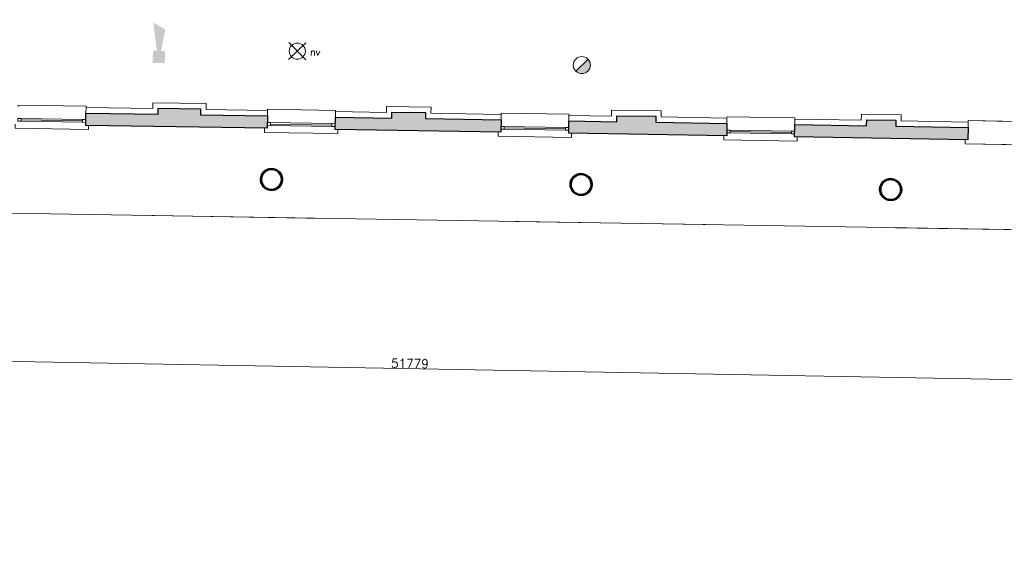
# Model space of a CAD drawing. Header units: millimetres. Extents: x -13022 to 1371524, y -38729 to 632593.
# Tile 100 of 256: x 710490 to 728616, y 1127 to 10793. Entities that reach past the tile are written whole.
import ezdxf

# ---------------------------------------------------------------- set-up
doc = ezdxf.new("R2010")
doc.units = ezdxf.units.MM
doc.header["$LTSCALE"] = 35
doc.set_wipeout_variables(frame=1)
doc.linetypes.add('DASHED', pattern=[200, 100, -100])
doc.layers.add('Al65----_beveiliging-inst', color=92, linetype='Continuous', lineweight=9)
doc.layers.add('brandveiligheid voorzieningen', color=10, linetype='Continuous', lineweight=9)
for name, color, linetype in [('LAYER102', 1, 'Continuous'), ('LAYER111', 7, 'Continuous'), ('LAYER22', 7, 'Continuous'), ('LAYER28', 7, 'Continuous'), ('LAYER30', 7, 'Continuous')]:
    doc.layers.add(name, color=color, linetype=linetype)
doc.styles.add('Algemeen', font='simplex.shx', dxfattribs={"height": 2.5})
doc.styles.get("Standard").update_dxf_attribs({"font": 'simplex.shx'})
doc.dimstyles.new('~R----C~', dxfattribs={"dimtxt": 162, "dimasz": 180, "dimexe": 0.18, "dimexo": 0.0625, "dimgap": 16.2, "dimtad": 1, "dimdec": 0, "dimzin": 0, "dimdsep": 46, "dimtxsty": 'Standard', "dimcen": 0.09, "dimse1": 1, "dimse2": 1, "dimclrd": 7, "dimadec": 0, "dimazin": 0, "dimtfac": 1, "dimtdec": 4, "dimtmove": 0, "dimatfit": 3, "dimfxl": 1, "dimtolj": 1, "dimtzin": 0, "dimlwd": 13, "dimarcsym": 0})
pattern_1 = [(43.96863251, (352402.23218, 19929.1993), (-0.20827933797, 0.21591600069), []), (43.96863251, (352402.236, 19929.4114), (-0.20827933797, 0.21591600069), [])]

# ---------------------------------------------------------------- blocks, each defined once
blk = doc.blocks.new('*D103')
at = {"layer": 'Defpoints', "color": 0, "linetype": 'Continuous', "transparency": 16777216}
for p in [(743637, 8328), (691833, 7425), (743557, 3908)]:
    blk.add_point(p, dxfattribs=at)
at = {"layer": 'LAYER102', "color": 7, "linetype": 'Continuous', "lineweight": 13, "transparency": 16777216}
blk.add_line((691967, 4837), (743377, 3911), dxfattribs=at)
at = {"layer": 'LAYER102', "color": 7, "linetype": 'Continuous', "transparency": 16777216}
for points in [[(691967, 4867), (691966, 4807), (691787, 4840)], [(743378, 3941), (743377, 3881), (743557, 3908)]]:
    blk.add_solid(points, dxfattribs=at)
at = {"layer": 'LAYER102', "color": 0, "linetype": 'Continuous', "transparency": 16777216, "insert": (717674, 4471), "char_height": 162, "attachment_point": 5, "rotation": 358.9686}
blk.add_mtext('\\A1;51779', dxfattribs=at)
blk = doc.blocks.new('*D104')
at = {"layer": 'Defpoints', "color": 0, "linetype": 'Continuous', "transparency": 16777216}
for p in [(691833, 7425), (668409, 6909), (744968, 6469)]:
    blk.add_point(p, dxfattribs=at)
at = {"layer": 'LAYER102', "color": 7, "linetype": 'Continuous', "lineweight": 13, "transparency": 16777216}
blk.add_line((744954, 5711), (744964, 6289), dxfattribs=at)
at = {"layer": 'LAYER102', "color": 7, "linetype": 'Continuous', "transparency": 16777216}
for points in [[(744934, 6290), (744994, 6288), (744968, 6469)], [(744924, 5711), (744984, 5710), (744951, 5531)]]:
    blk.add_solid(points, dxfattribs=at)
at = {"layer": 'LAYER102', "color": 0, "linetype": 'Continuous', "transparency": 16777216, "insert": (744862, 6002), "char_height": 162, "attachment_point": 5, "rotation": 88.9686}
blk.add_mtext('\\A1;938', dxfattribs=at)
blk = doc.blocks.new('*D105')
at = {"layer": 'Defpoints', "color": 0, "linetype": 'Continuous', "transparency": 16777216}
for p in [(743637, 8328), (745001, 8304), (691833, 7425)]:
    blk.add_point(p, dxfattribs=at)
at = {"layer": 'LAYER102', "color": 7, "linetype": 'Continuous', "lineweight": 13, "transparency": 16777216}
blk.add_line((744971, 6649), (744997, 8124), dxfattribs=at)
at = {"layer": 'LAYER102', "color": 7, "linetype": 'Continuous', "transparency": 16777216}
for points in [[(744967, 8124), (745027, 8123), (745001, 8304)], [(744941, 6649), (745001, 6648), (744968, 6469)]]:
    blk.add_solid(points, dxfattribs=at)
at = {"layer": 'LAYER102', "color": 0, "linetype": 'Continuous', "transparency": 16777216, "insert": (744887, 7388), "char_height": 162, "attachment_point": 5, "rotation": 88.9686}
blk.add_mtext('\\A1;1835', dxfattribs=at)
blk = doc.blocks.new('Brandmelder')
at = {"layer": 'brandveiligheid voorzieningen'}
blk.add_hatch(color=256, dxfattribs=at).paths.add_polyline_path([(76.62, -89.8, 0.198912), (75.85, -87.94), (72.13, -91.66, 0.668179)])
blk.add_line((72.13, -91.66), (75.85, -87.94), dxfattribs=at)
blk.add_circle((73.99, -89.8), 2.63, dxfattribs=at)
blk = doc.blocks.new('Noodverlichting')
at = {"layer": 'Al65----_beveiliging-inst', "color": 92}
for p, q in [((164, -62.36), (158.75, -57.12)), ((158.75, -62.36), (164, -57.12))]:
    blk.add_line(p, q, dxfattribs=at)
blk.add_circle((161.38, -59.74), 2.47, dxfattribs=at)
at = {"layer": 'Al65----_beveiliging-inst', "color": 7, "style": 'Algemeen'}
blk.add_text('nv', height=2.063, dxfattribs=at).set_placement((165.33, -60.96))
blk = doc.blocks.new('Signaalgever (akoestisch)')
at = {"layer": 'Al65----_beveiliging-inst', "color": 10, "linetype": 'Continuous'}
for points in [[(3.71, 0), (3.71, 3.71), (0, 0), (0, 3.71)], [(10.23, 0), (12.38, 3.71), (3.71, 1.24), (3.71, 2.48)]]:
    blk.add_solid(points, dxfattribs=at)

msp = doc.modelspace()

# ---------------------------------------------------------------- linework, layer by layer
at = {"layer": 'LAYER22', "color": 7, "linetype": 'Continuous', "lineweight": 18}
for points in [[(711756.896, 8849.636), (711755.671, 8774.615), (710405.849, 8796.681), (710407.075, 8871.694)], [(716347.352, 8774.591), (716346.126, 8699.577), (714996.305, 8721.635), (714997.53, 8796.648)], [(720646.783, 8704.3), (720645.558, 8629.294), (719295.736, 8651.352), (719296.961, 8726.358)], [(724805.171, 8636.337), (724803.946, 8561.339), (723454.124, 8583.405), (723455.349, 8658.403)], [(729245.699, 8570.148), (729244.42, 8488.72), (727894.536, 8510.779), (727895.761, 8585.777)]]:
    msp.add_lwpolyline(points, dxfattribs=at)
at = {"layer": 'LAYER22', "color": 7, "linetype": 'DASHED', "lineweight": 18}
for points in [[(711756.896, 8849.636), (711755.671, 8774.615), (710405.849, 8796.681), (710407.075, 8871.694)], [(716347.352, 8774.591), (716346.126, 8699.577), (714996.305, 8721.635), (714997.53, 8796.648)], [(720646.783, 8704.3), (720645.558, 8629.294), (719295.736, 8651.352), (719296.961, 8726.358)], [(724805.171, 8636.337), (724803.946, 8561.339), (723454.124, 8583.405), (723455.349, 8658.403)], [(729245.699, 8570.148), (729244.42, 8488.72), (727894.536, 8510.779), (727895.761, 8585.777)]]:
    msp.add_lwpolyline(points, dxfattribs=at)
at = {"layer": 'LAYER28', "color": 7, "linetype": 'Continuous', "lineweight": 25}
for points in [[(715128.34, 8038.394, -2.414213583), (714941.885, 7858.521, -0.414213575), (715128.34, 8038.394)], [(720827.775, 7945.274, -2.414213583), (720641.32, 7765.402, -0.414213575), (720827.775, 7945.274)], [(726526.773, 7852.202, -2.414213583), (726340.318, 7672.33, -0.414213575), (726526.773, 7852.202)]]:
    msp.add_lwpolyline(points, format="xyb", close=True, dxfattribs=at)
at = {"layer": 'LAYER30', "color": 7, "linetype": 'Continuous', "lineweight": 18}
for points in [[(710458.707, 8975.836), (710518.7, 8974.856), (710517.862, 8924.863), (710457.87, 8925.843)], [(711648.613, 8956.394), (711708.605, 8955.413), (711707.767, 8905.42), (711647.775, 8906.401)], [(715049.225, 8900.789), (715109.217, 8899.809), (715108.38, 8849.816), (715048.388, 8850.796)], [(716239.068, 8881.348), (716299.06, 8880.368), (716298.223, 8830.375), (716238.231, 8831.355)], [(719348.657, 8830.499), (719408.649, 8829.518), (719407.811, 8779.525), (719347.819, 8780.506)], [(720538.499, 8811.057), (720598.492, 8810.077), (720597.654, 8760.084), (720537.662, 8761.064)], [(723506.982, 8762.537), (723566.974, 8761.557), (723566.137, 8711.564), (723506.145, 8712.544)], [(724696.825, 8743.096), (724756.817, 8742.115), (724755.979, 8692.122), (724695.987, 8693.103)]]:
    msp.add_lwpolyline(points, close=True, dxfattribs=at)
for points in [[(710517.862, 8924.863), (711647.775, 8906.401)], [(710518.312, 8949.859), (711648.225, 8931.396)], [(715108.38, 8849.816), (716238.231, 8831.355)], [(715108.83, 8874.812), (716238.681, 8856.351)], [(719407.811, 8779.525), (720537.662, 8761.064)], [(719408.261, 8804.521), (720538.112, 8786.06)], [(723566.137, 8711.564), (724695.987, 8693.103)], [(723566.587, 8736.56), (724696.437, 8718.098)]]:
    msp.add_lwpolyline(points, dxfattribs=at)

# ---------------------------------------------------------------- block references
at = {"ltscale": 0.1, "xscale": 60, "yscale": 60, "zscale": 60}
for name, p, rotation in [('Signaalgever (akoestisch)', (713161.034, 9995.834), 88.96863250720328), ('Noodverlichting', (705983.873, 13973.41), 358.9686325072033)]:
    msp.add_blockref(name, p, dxfattribs=dict(at, rotation=rotation))
at = {"layer": 'Al65----_beveiliging-inst', "xscale": 60, "yscale": 60, "zscale": 60, "rotation": 358.9686325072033}
msp.add_blockref('Brandmelder', (716496.835, 15425.748), dxfattribs=at)

# ---------------------------------------------------------------- texts
at = {"layer": 'LAYER102', "color": 7, "linetype": 'Continuous', "lineweight": 0, "insert": (656656.682, 4406.741), "char_height": 315, "width": 3554.10039, "attachment_point": 7, "rotation": 358.9686325, "line_spacing_factor": 1.333333}
msp.add_mtext('\\pi1116.4;{\\fArial|b1|i0|c0|p34;Entree\\P\\pi194.21;Textielmuseum}', dxfattribs=at)

# ---------------------------------------------------------------- wipeouts: each hides what was drawn before it
at = {"linetype": 'Continuous'}
for points in [[(711710.61, 9077.201), (711712.222, 9177.189), (712939.938, 9157.275), (713038.125, 9055.669)], [(716301.004, 9002.212), (716302.616, 9102.199), (717241.431, 9086.922), (717339.43, 8985.315)], [(720600.436, 8931.968), (720602.048, 9031.955), (721384.699, 9019.381), (721483.074, 8917.789)], [(724758.884, 8863.902), (724760.497, 8963.89), (725983.084, 8943.857), (726081.584, 8842.23)]]:
    msp.add_wipeout(points, dxfattribs=at).dxf.layer = 'LAYER111'

# ---------------------------------------------------------------- next in the draw order: linework, layer by layer
at = {"layer": 'LAYER102', "color": 7, "linetype": 'Continuous', "lineweight": 18}
for points in [[(711710.61, 9077.201), (711712.222, 9177.189)], [(713038.125, 9055.669), (711710.61, 9077.201)], [(711712.222, 9177.189), (712939.938, 9157.275)], [(716301.004, 9002.212), (716302.616, 9102.199)], [(716302.616, 9102.199), (717241.431, 9086.922)], [(717339.43, 8985.315), (716301.004, 9002.212)], [(720600.436, 8931.968), (720602.048, 9031.955)], [(721483.074, 8917.789), (720600.436, 8931.968)], [(720602.048, 9031.955), (721384.699, 9019.381)], [(724758.884, 8863.902), (724760.497, 8963.89)], [(724760.497, 8963.89), (725983.084, 8943.857)], [(726081.584, 8842.23), (724758.884, 8863.902)]]:
    msp.add_lwpolyline(points, dxfattribs=at)
at = {"layer": 'LAYER102', "color": 7, "linetype": 'DASHED', "lineweight": 18}
for points in [[(711710.61, 9077.201), (711712.222, 9177.189)], [(716301.004, 9002.212), (716302.616, 9102.199)], [(720600.436, 8931.968), (720602.048, 9031.955)], [(724758.884, 8863.902), (724760.497, 8963.89)]]:
    msp.add_lwpolyline(points, dxfattribs=at)
at = {"layer": 'LAYER22', "color": 7, "linetype": 'Continuous', "lineweight": 18}
msp.add_lwpolyline([(710462.388, 9197.618), (710462.836, 9222.513), (711712.635, 9200.099), (711712.221, 9177.126)], dxfattribs=at)
at = {"layer": 'LAYER22', "color": 7, "linetype": 'DASHED', "lineweight": 18}
msp.add_lwpolyline([(710462.388, 9197.618), (710462.836, 9222.513), (711712.635, 9200.099), (711712.221, 9177.126)], dxfattribs=at)
at = {"layer": 'LAYER30', "color": 7, "linetype": 'Continuous', "lineweight": 18}
for points in [[(710518.7, 8974.856), (711648.613, 8956.394)], [(715109.217, 8899.809), (716239.068, 8881.348)], [(719408.649, 8829.518), (720538.499, 8811.057)], [(723566.974, 8761.557), (724696.825, 8743.096)]]:
    msp.add_lwpolyline(points, dxfattribs=at)

# ---------------------------------------------------------------- next in the draw order: wipeouts: each hides what was drawn before it
at = {"linetype": 'Continuous'}
for points in [[(713038.125, 9055.673), (712939.938, 9157.279), (712941.918, 9267.253), (713040.105, 9165.648)], [(717339.43, 8985.315), (717241.431, 9086.922), (717243.598, 9196.893), (717341.598, 9095.294)], [(721483.074, 8917.792), (721384.699, 9019.385), (721386.491, 9129.346), (721484.866, 9027.74)], [(726081.521, 8842.235), (725983.022, 8943.863), (725984.626, 9053.788), (726083.126, 8952.225)]]:
    msp.add_wipeout(points, dxfattribs=at).dxf.layer = 'LAYER111'

# ---------------------------------------------------------------- next in the draw order: linework, layer by layer
at = {"layer": 'LAYER102', "color": 7, "linetype": 'Continuous', "lineweight": 18}
for points in [[(712939.938, 9157.279), (712941.918, 9267.253)], [(713040.105, 9165.648), (713038.125, 9055.673)], [(717241.431, 9086.922), (717243.598, 9196.893)], [(717341.598, 9095.294), (717339.43, 8985.315)], [(721384.699, 9019.385), (721386.491, 9129.346)], [(721484.866, 9027.74), (721483.074, 8917.792)], [(725983.022, 8943.863), (725984.626, 9053.788)], [(726083.126, 8952.225), (726081.521, 8842.235)]]:
    msp.add_lwpolyline(points, dxfattribs=at)

# ---------------------------------------------------------------- next in the draw order: wipeouts: each hides what was drawn before it
at = {"linetype": 'Continuous'}
for points in [[(713040.105, 9165.648), (712941.918, 9267.254), (713922.165, 9251.355), (713820.253, 9152.995)], [(717341.66, 9095.296), (717243.661, 9196.896), (718063.492, 9183.623), (717961.705, 9085.258)], [(721484.928, 9027.739), (721386.554, 9129.345), (722301.872, 9114.517), (722200.148, 9016.151)], [(726083.126, 8952.225), (725984.626, 9053.788), (726719.849, 9042.216), (726618.374, 8943.801)]]:
    msp.add_wipeout(points, dxfattribs=at).dxf.layer = 'LAYER111'

# ---------------------------------------------------------------- next in the draw order: linework, layer by layer
at = {"layer": 'LAYER102', "color": 7, "linetype": 'DASHED', "lineweight": 18}
for points in [[(712939.938, 9157.279), (712941.918, 9267.253)], [(713038.125, 9055.669), (711710.61, 9077.201)], [(711712.222, 9177.189), (712939.938, 9157.275)], [(713040.105, 9165.648), (713038.125, 9055.673)], [(716302.616, 9102.199), (717241.431, 9086.922)], [(717241.431, 9086.922), (717243.598, 9196.893)], [(717341.598, 9095.294), (717339.43, 8985.315)], [(721384.699, 9019.385), (721386.491, 9129.346)], [(717339.43, 8985.315), (716301.004, 9002.212)], [(721483.074, 8917.789), (720600.436, 8931.968)], [(720602.048, 9031.955), (721384.699, 9019.381)], [(721484.866, 9027.74), (721483.074, 8917.792)], [(724760.497, 8963.89), (725983.084, 8943.857)], [(725983.022, 8943.863), (725984.626, 9053.788)], [(726083.126, 8952.225), (726081.521, 8842.235)], [(726081.584, 8842.23), (724758.884, 8863.902)]]:
    msp.add_lwpolyline(points, dxfattribs=at)
at = {"layer": 'LAYER102', "color": 7, "linetype": 'Continuous', "lineweight": 18}
for points in [[(712941.918, 9267.254), (713922.165, 9251.355)], [(713820.253, 9152.995), (713040.105, 9165.648)], [(717243.661, 9196.896), (718063.492, 9183.623)], [(717961.705, 9085.258), (717341.66, 9095.296)], [(721386.554, 9129.345), (722301.872, 9114.517)], [(722200.148, 9016.151), (721484.928, 9027.739)], [(725984.626, 9053.788), (726719.849, 9042.216)], [(726618.374, 8943.801), (726083.126, 8952.225)]]:
    msp.add_lwpolyline(points, dxfattribs=at)

# ---------------------------------------------------------------- next in the draw order: wipeouts: each hides what was drawn before it
at = {"linetype": 'Continuous'}
for points in [[(713820.253, 9152.995), (713922.165, 9251.355), (713920.058, 9141.26), (713818.147, 9042.919)], [(717961.705, 9085.258), (718063.492, 9183.623), (718061.512, 9073.616), (717959.725, 8975.285)], [(722200.148, 9016.151), (722301.872, 9114.517), (722299.953, 9004.401), (722198.229, 8906.066)], [(726618.436, 8943.8), (726719.912, 9042.215), (726718.305, 8932.134), (726616.831, 8833.802)]]:
    msp.add_wipeout(points, dxfattribs=at).dxf.layer = 'LAYER111'

# ---------------------------------------------------------------- next in the draw order: linework, layer by layer
at = {"layer": 'LAYER102', "color": 7, "linetype": 'DASHED', "lineweight": 18}
for points in [[(712941.918, 9267.254), (713922.165, 9251.355)], [(717243.661, 9196.896), (718063.492, 9183.623)], [(721386.554, 9129.345), (722301.872, 9114.517)], [(725984.626, 9053.788), (726719.849, 9042.216)]]:
    msp.add_lwpolyline(points, dxfattribs=at)
at = {"layer": 'LAYER102', "color": 7, "linetype": 'Continuous', "lineweight": 18}
for points in [[(713922.165, 9251.355), (713920.058, 9141.26)], [(713818.147, 9042.919), (713820.253, 9152.995)], [(717959.725, 8975.285), (717961.705, 9085.258)], [(718063.492, 9183.623), (718061.512, 9073.616)], [(722301.872, 9114.517), (722299.953, 9004.401)], [(722198.229, 8906.066), (722200.148, 9016.151)], [(726616.831, 8833.802), (726618.436, 8943.8)], [(726719.912, 9042.215), (726718.305, 8932.134)]]:
    msp.add_lwpolyline(points, dxfattribs=at)

# ---------------------------------------------------------------- next in the draw order: wipeouts: each hides what was drawn before it
at = {"linetype": 'Continuous'}
for points in [[(713818.147, 9042.916), (713920.058, 9141.256), (715052.845, 9122.667), (715051.232, 9022.679)], [(717959.725, 8975.285), (718061.512, 9073.616), (719352.337, 9052.277), (719350.662, 8952.291)], [(722198.166, 8906.067), (722299.89, 9004.402), (723510.602, 8984.426), (723508.927, 8884.44)], [(726616.831, 8833.798), (726718.305, 8932.13), (727951.137, 8911.7), (727949.462, 8811.714)]]:
    msp.add_wipeout(points, dxfattribs=at).dxf.layer = 'LAYER111'

# ---------------------------------------------------------------- next in the draw order: hatches: boundary and pattern name
at = {"layer": 'LAYER111', "linetype": 'Continuous', "lineweight": 5}
for points in [[(711706.903, 8850.45), (711710.61, 9077.201), (713038.125, 9055.67), (713040.105, 9165.645), (713820.253, 9152.991), (713818.147, 9042.917), (715051.232, 9022.679), (715047.523, 8795.834)], [(716297.358, 8775.405), (716301.066, 9002.211), (717339.493, 8985.313), (717341.66, 9095.292), (717961.705, 9085.255), (717959.725, 8975.28), (719350.662, 8952.287), (719346.955, 8725.544)], [(720596.789, 8705.114), (720600.498, 8931.967), (721483.136, 8917.788), (721484.928, 9027.734), (722200.148, 9016.148), (722198.228, 8906.063), (723508.989, 8884.435), (723505.343, 8657.589)], [(724755.177, 8637.151), (724758.884, 8863.902), (726081.584, 8842.231), (726083.189, 8952.22), (726618.436, 8943.795), (726616.831, 8833.799), (727949.462, 8811.714), (727945.817, 8584.962)]]:
    msp.add_hatch(color=254, dxfattribs=at).paths.add_polyline_path(points, flags=0)

# ---------------------------------------------------------------- next in the draw order: linework, layer by layer
at = {"layer": 'LAYER102', "color": 7, "linetype": 'DASHED', "lineweight": 18}
for points in [[(713922.165, 9251.355), (713920.058, 9141.26)], [(713820.253, 9152.995), (713040.105, 9165.648)], [(713818.147, 9042.919), (713820.253, 9152.995)], [(713920.058, 9141.256), (715052.845, 9122.667)], [(715052.845, 9122.667), (715051.232, 9022.679)], [(717961.705, 9085.258), (717341.66, 9095.296)], [(717959.725, 8975.285), (717961.705, 9085.258)], [(718063.492, 9183.623), (718061.512, 9073.616)], [(718061.512, 9073.616), (719352.337, 9052.277)], [(722301.872, 9114.517), (722299.953, 9004.401)], [(715051.232, 9022.679), (713818.147, 9042.916)], [(719350.662, 8952.291), (717959.725, 8975.285)], [(719352.337, 9052.277), (719350.662, 8952.291)], [(722200.148, 9016.151), (721484.928, 9027.739)], [(723508.927, 8884.44), (722198.166, 8906.067)], [(722198.229, 8906.066), (722200.148, 9016.151)], [(722299.89, 9004.402), (723510.602, 8984.426)], [(723510.602, 8984.426), (723508.927, 8884.44)], [(726618.374, 8943.801), (726083.126, 8952.225)], [(726616.831, 8833.802), (726618.436, 8943.8)], [(726719.912, 9042.215), (726718.305, 8932.134)], [(726718.305, 8932.13), (727951.137, 8911.7)], [(727951.137, 8911.7), (727949.462, 8811.714)], [(727949.462, 8811.714), (726616.831, 8833.798)]]:
    msp.add_lwpolyline(points, dxfattribs=at)
at = {"layer": 'LAYER102', "color": 7, "linetype": 'Continuous', "lineweight": 18}
for points in [[(713920.058, 9141.256), (715052.845, 9122.667)], [(715052.845, 9122.667), (715051.232, 9022.679)], [(718061.512, 9073.616), (719352.337, 9052.277)], [(715051.232, 9022.679), (713818.147, 9042.916)], [(719350.662, 8952.291), (717959.725, 8975.285)], [(719352.337, 9052.277), (719350.662, 8952.291)], [(723508.927, 8884.44), (722198.166, 8906.067)], [(722299.89, 9004.402), (723510.602, 8984.426)], [(723510.602, 8984.426), (723508.927, 8884.44)], [(726718.305, 8932.13), (727951.137, 8911.7)], [(727951.137, 8911.7), (727949.462, 8811.714)], [(727949.462, 8811.714), (726616.831, 8833.798)]]:
    msp.add_lwpolyline(points, dxfattribs=at)
at = {"layer": 'LAYER22', "color": 7, "linetype": 'Continuous', "lineweight": 18}
for points in [[(697681.942, 17614.402), (697718.716, 19841.101), (744312.503, 19080.026), (744109.927, 6681.672), (697516.203, 7442.738), (697543.151, 9082.018)], [(715052.843, 9122.565), (715053.291, 9147.467), (716303.09, 9125.053), (716302.677, 9102.096)], [(719352.337, 9052.273), (719352.722, 9077.176), (720602.522, 9054.763), (720602.109, 9031.852)], [(723510.664, 8984.421), (723511.11, 9009.221), (724760.909, 8986.8), (724760.497, 8963.89)], [(727951.137, 8911.7), (727951.585, 8936.595), (729201.384, 8914.181), (729200.969, 8891.145)]]:
    msp.add_lwpolyline(points, dxfattribs=at)
at = {"layer": 'LAYER22', "color": 7, "linetype": 'DASHED', "lineweight": 18}
for points in [[(715052.843, 9122.565), (715053.291, 9147.467), (716303.09, 9125.053), (716302.677, 9102.096)], [(719352.337, 9052.273), (719352.722, 9077.176), (720602.522, 9054.763), (720602.109, 9031.852)], [(723510.664, 8984.421), (723511.11, 9009.221), (724760.909, 8986.8), (724760.497, 8963.89)], [(727951.137, 8911.7), (727951.585, 8936.595), (729201.384, 8914.181), (729200.969, 8891.145)]]:
    msp.add_lwpolyline(points, dxfattribs=at)
at = {"layer": 'LAYER28', "color": 7, "linetype": 'Continuous', "lineweight": 25}
for points in [[(711706.903, 8850.45), (711710.61, 9077.201), (713038.125, 9055.67), (713040.105, 9165.645), (713820.253, 9152.991), (713818.147, 9042.917), (715051.232, 9022.679), (715047.523, 8795.834)], [(716297.358, 8775.405), (716301.066, 9002.211), (717339.493, 8985.313), (717341.66, 9095.292), (717961.705, 9085.255), (717959.725, 8975.28), (719350.662, 8952.287), (719346.955, 8725.544)], [(720596.789, 8705.114), (720600.498, 8931.967), (721483.136, 8917.788), (721484.928, 9027.734), (722200.148, 9016.148), (722198.228, 8906.063), (723508.989, 8884.435), (723505.343, 8657.589)], [(724755.177, 8637.151), (724758.884, 8863.902), (726081.584, 8842.231), (726083.189, 8952.22), (726618.436, 8943.795), (726616.831, 8833.799), (727949.462, 8811.714), (727945.817, 8584.962)]]:
    msp.add_lwpolyline(points, close=True, dxfattribs=at)

# ---------------------------------------------------------------- next in the draw order: wipeouts: each hides what was drawn before it
at = {"linetype": 'Continuous'}
for points in [[(715121.385, 7652.058), (715121.745, 7672.07), (715145.676, 7673.207), (715169.256, 7677.457), (715192.079, 7684.749), (715213.766, 7694.958), (715233.909, 7707.909), (715252.221, 7723.379), (715268.324, 7741.107), (715281.993, 7760.786), (715293.003, 7782.081), (715301.098, 7804.627), (715306.208, 7828.039), (715308.2, 7851.917), (715307.068, 7875.85), (715302.805, 7899.431), (715295.527, 7922.256), (715285.322, 7943.933), (715272.37, 7964.093), (715256.884, 7982.391), (715239.172, 7998.512), (715219.477, 8012.183), (715198.202, 8023.167), (715175.657, 8031.279), (715152.245, 8036.378), (715128.371, 8038.378), (715104.441, 8037.244), (715080.86, 8032.996), (715058.007, 8025.707), (715036.351, 8015.5), (715016.177, 8002.552), (714997.896, 7987.083), (714981.761, 7969.358), (714968.092, 7949.68), (714957.114, 7928.387), (714948.988, 7905.841), (714943.878, 7882.43), (714941.885, 7858.553), (714943.017, 7834.615), (714947.281, 7811.029), (714954.559, 7788.201), (714964.764, 7766.519), (714977.715, 7746.355), (714993.201, 7728.055), (715010.914, 7711.931), (715030.608, 7698.259), (715051.883, 7687.274), (715074.459, 7679.162), (715097.871, 7674.064), (715121.745, 7672.066), (715121.385, 7652.058), (715096.292, 7654.07), (715071.63, 7659.172), (715047.772, 7667.286), (715025.123, 7678.285), (715004.023, 7692.002), (714984.749, 7708.226), (714967.641, 7726.707), (714952.945, 7747.162), (714940.903, 7769.277), (714931.699, 7792.712), (714925.449, 7817.107), (714922.273, 7842.087), (714922.195, 7867.269), (714925.24, 7892.267), (714931.368, 7916.694), (714940.448, 7940.179), (714952.381, 7962.358), (714966.971, 7982.892), (714983.965, 8001.465), (715003.137, 8017.792), (715024.17, 8031.623), (715046.78, 8042.744), (715070.558, 8050.986), (715095.187, 8056.22), (715120.292, 8058.368), (715145.466, 8057.395), (715170.303, 8053.319), (715194.46, 8046.199), (715217.533, 8036.146), (715239.212, 8023.315), (715259.125, 8007.902), (715276.996, 7990.144), (715292.516, 7970.314), (715305.442, 7948.717), (715315.623, 7925.683), (715322.878, 7901.568), (715327.088, 7876.74), (715328.198, 7851.583), (715326.288, 7827.121), (715321.417, 7803.068), (715313.715, 7779.776), (715303.22, 7757.585), (715290.157, 7736.817), (715274.687, 7717.777), (715257.033, 7700.74), (715237.452, 7685.957), (715216.227, 7673.642), (715193.674, 7663.976), (715170.109, 7657.098), (715145.908, 7653.11), (715121.385, 7652.07)], [(720820.82, 7558.939), (720821.18, 7578.951), (720845.111, 7580.087), (720868.691, 7584.338), (720891.514, 7591.63), (720913.201, 7601.838), (720933.343, 7614.789), (720951.656, 7630.26), (720967.759, 7647.987), (720981.428, 7667.667), (720992.438, 7688.961), (721000.533, 7711.508), (721005.642, 7734.92), (721007.635, 7758.797), (721006.503, 7782.731), (721002.239, 7806.312), (720994.962, 7829.136), (720984.756, 7850.814), (720971.805, 7870.974), (720956.319, 7889.272), (720938.606, 7905.393), (720918.912, 7919.063), (720897.637, 7930.048), (720875.092, 7938.159), (720851.68, 7943.258), (720827.806, 7945.258), (720803.875, 7944.124), (720780.295, 7939.877), (720757.441, 7932.588), (720735.785, 7922.381), (720715.612, 7909.433), (720697.33, 7893.964), (720681.196, 7876.239), (720667.527, 7856.561), (720656.548, 7835.267), (720648.422, 7812.722), (720643.313, 7789.311), (720641.32, 7765.433), (720642.452, 7741.496), (720646.716, 7717.91), (720653.993, 7695.082), (720664.199, 7673.4), (720677.15, 7653.236), (720692.636, 7634.935), (720710.348, 7618.811), (720730.043, 7605.14), (720751.317, 7594.154), (720773.894, 7586.042), (720797.306, 7580.944), (720821.18, 7578.947), (720820.82, 7558.939), (720795.727, 7560.951), (720771.065, 7566.053), (720747.207, 7574.166), (720724.558, 7585.166), (720703.457, 7598.882), (720684.184, 7615.106), (720667.076, 7633.588), (720652.379, 7654.043), (720640.338, 7676.158), (720631.133, 7699.592), (720624.884, 7723.987), (720621.708, 7748.967), (720621.63, 7774.15), (720624.674, 7799.147), (720630.802, 7823.575), (720639.883, 7847.059), (720651.815, 7869.238), (720666.406, 7889.773), (720683.399, 7908.346), (720702.571, 7924.673), (720723.605, 7938.504), (720746.215, 7949.624), (720769.992, 7957.866), (720794.622, 7963.101), (720819.727, 7965.249), (720844.901, 7964.276), (720869.738, 7960.199), (720893.895, 7953.08), (720916.968, 7943.027), (720938.646, 7930.196), (720958.56, 7914.783), (720976.431, 7897.024), (720991.951, 7877.194), (721004.877, 7855.597), (721015.058, 7832.564), (721022.312, 7808.448), (721026.522, 7783.621), (721027.632, 7758.464), (721025.723, 7734.001), (721020.852, 7709.949), (721013.15, 7686.657), (721002.655, 7664.466), (720989.592, 7643.698), (720974.121, 7624.658), (720956.468, 7607.621), (720936.886, 7592.838), (720915.661, 7580.523), (720893.109, 7570.857), (720869.543, 7563.979), (720845.343, 7559.99), (720820.82, 7558.95)], [(726519.818, 7465.866), (726520.178, 7485.879), (726544.109, 7487.015), (726567.689, 7491.265), (726590.512, 7498.557), (726612.199, 7508.766), (726632.341, 7521.717), (726650.654, 7537.188), (726666.757, 7554.915), (726680.426, 7574.594), (726691.436, 7595.889), (726699.531, 7618.435), (726704.64, 7641.847), (726706.633, 7665.725), (726705.501, 7689.658), (726701.237, 7713.239), (726693.96, 7736.064), (726683.754, 7757.741), (726670.803, 7777.902), (726655.317, 7796.199), (726637.604, 7812.321), (726617.91, 7825.991), (726596.635, 7836.975), (726574.09, 7845.087), (726550.678, 7850.186), (726526.804, 7852.186), (726502.873, 7851.052), (726479.293, 7846.804), (726456.439, 7839.515), (726434.783, 7829.309), (726414.61, 7816.361), (726396.328, 7800.891), (726380.194, 7783.167), (726366.525, 7763.489), (726355.546, 7742.195), (726347.42, 7719.65), (726342.311, 7696.238), (726340.318, 7672.361), (726341.45, 7648.423), (726345.714, 7624.838), (726352.991, 7602.009), (726363.197, 7580.327), (726376.148, 7560.164), (726391.634, 7541.863), (726409.346, 7525.739), (726429.041, 7512.067), (726450.315, 7501.082), (726472.892, 7492.97), (726496.304, 7487.872), (726520.178, 7485.875), (726519.818, 7465.866), (726494.725, 7467.879), (726470.063, 7472.981), (726446.205, 7481.094), (726423.556, 7492.093), (726402.455, 7505.81), (726383.182, 7522.034), (726366.074, 7540.515), (726351.377, 7560.971), (726339.336, 7583.085), (726330.131, 7606.52), (726323.882, 7630.915), (726320.706, 7655.895), (726320.628, 7681.077), (726323.672, 7706.075), (726329.8, 7730.503), (726338.881, 7753.987), (726350.813, 7776.166), (726365.404, 7796.7), (726382.397, 7815.273), (726401.569, 7831.601), (726422.603, 7845.431), (726445.213, 7856.552), (726468.99, 7864.794), (726493.62, 7870.029), (726518.725, 7872.176), (726543.899, 7871.203), (726568.736, 7867.127), (726592.893, 7860.007), (726615.966, 7849.955), (726637.645, 7837.123), (726657.558, 7821.71), (726675.429, 7803.952), (726690.949, 7784.122), (726703.875, 7762.525), (726714.056, 7739.491), (726721.31, 7715.376), (726725.52, 7690.549), (726726.63, 7665.391), (726724.721, 7640.929), (726719.85, 7616.877), (726712.148, 7593.585), (726701.653, 7571.393), (726688.59, 7550.626), (726673.119, 7531.585), (726655.466, 7514.549), (726635.884, 7499.765), (726614.659, 7487.451), (726592.107, 7477.784), (726568.541, 7470.906), (726544.341, 7466.918), (726519.818, 7465.878)]]:
    msp.add_wipeout(points, dxfattribs=at).dxf.layer = 'LAYER111'

# ---------------------------------------------------------------- next in the draw order: hatches: boundary and pattern name
at = {"layer": 'LAYER28', "linetype": 'Continuous', "lineweight": 13}
h = msp.add_hatch(dxfattribs=at)
h.set_pattern_fill('~A--FYV~', angle=-1.0313675, style=0, pattern_type=0)
h.set_pattern_definition(pattern_1)
h.paths.add_polyline_path([(715121.385, 7652.058), (715121.745, 7672.07, 2.413922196), (714941.885, 7858.521, 0.41426354), (715121.745, 7672.07), (715121.385, 7652.058, -2.414080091), (715328.198, 7851.582, -0.414236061)], flags=0)
h = msp.add_hatch(dxfattribs=at)
h.set_pattern_fill('~A--FYV~', angle=-1.0313675, style=0, pattern_type=0)
h.set_pattern_definition(pattern_1)
h.paths.add_polyline_path([(720820.82, 7558.939), (720821.18, 7578.951, 2.413922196), (720641.32, 7765.402, 0.41426354), (720821.18, 7578.951), (720820.82, 7558.939, -2.414080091), (721027.632, 7758.463, -0.414236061)], flags=0)
h = msp.add_hatch(dxfattribs=at)
h.set_pattern_fill('~A--FYV~', angle=-1.0313675, style=0, pattern_type=0)
h.set_pattern_definition(pattern_1)
h.paths.add_polyline_path([(726519.818, 7465.866), (726520.178, 7485.879, 2.413922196), (726340.318, 7672.33, 0.41426354), (726520.178, 7485.879), (726519.818, 7465.866, -2.414080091), (726726.63, 7665.391, -0.414236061)], flags=0)

# ---------------------------------------------------------------- next in the draw order: linework, layer by layer
at = {"layer": 'LAYER22', "color": 7, "linetype": 'DASHED', "lineweight": 18}
msp.add_lwpolyline([(697681.942, 17614.402), (697718.716, 19841.101), (744312.503, 19080.026), (744109.927, 6681.672), (697516.203, 7442.738), (697543.151, 9082.018)], dxfattribs=at)
at = {"layer": 'LAYER28', "color": 7, "linetype": 'Continuous', "lineweight": 25}
for points in [[(715121.385, 7652.058), (715121.745, 7672.07, 2.413922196), (714941.885, 7858.521, 0.41426354), (715121.745, 7672.07), (715121.385, 7652.058, -2.414080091), (715328.198, 7851.582, -0.414236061), (715121.385, 7652.058)], [(715128.7, 8058.39, -2.414213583), (714921.888, 7858.881, -0.414213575), (715128.7, 8058.39)], [(720820.82, 7558.939), (720821.18, 7578.951, 2.413922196), (720641.32, 7765.402, 0.41426354), (720821.18, 7578.951), (720820.82, 7558.939, -2.414080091), (721027.632, 7758.463, -0.414236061), (720820.82, 7558.939)], [(720828.135, 7965.271, -2.414213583), (720621.323, 7765.762, -0.414213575), (720828.135, 7965.271)], [(726519.818, 7465.866), (726520.178, 7485.879, 2.413922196), (726340.318, 7672.33, 0.41426354), (726520.178, 7485.879), (726519.818, 7465.866, -2.414080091), (726726.63, 7665.391, -0.414236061), (726519.818, 7465.866)], [(726527.133, 7872.199, -2.414213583), (726320.321, 7672.69, -0.414213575), (726527.133, 7872.199)]]:
    msp.add_lwpolyline(points, format="xyb", close=True, dxfattribs=at)

# ---------------------------------------------------------------- next in the draw order: dimensions: what is measured, and where the dimension line sits
at = {"layer": 'LAYER102', "color": 7, "linetype": 'Continuous'}
for base, p1, p2, angle, picture, middle in [((743557.223, 3907.897), (691833.472, 7425.492), (743636.804, 8328.408), 358.9686325, '*D103', (717673.823, 4471.084)), ((745000.583, 8303.856), (691833.472, 7425.492), (743636.804, 8328.408), 88.9686325, '*D105', (744886.882, 7388.145)), ((744967.55, 6468.935), (668409.373, 6908.607), (691833.472, 7425.492), 88.9686325, '*D104', (744861.919, 6001.545))]:
    dim = msp.add_linear_dim(base=base, p1=p1, p2=p2, angle=angle, dimstyle='~R----C~', dxfattribs=at)
    dim.commit()
    dim.dimension.update_dxf_attribs({"geometry": picture, "text_midpoint": middle})

doc.saveas('drawing.dxf')
